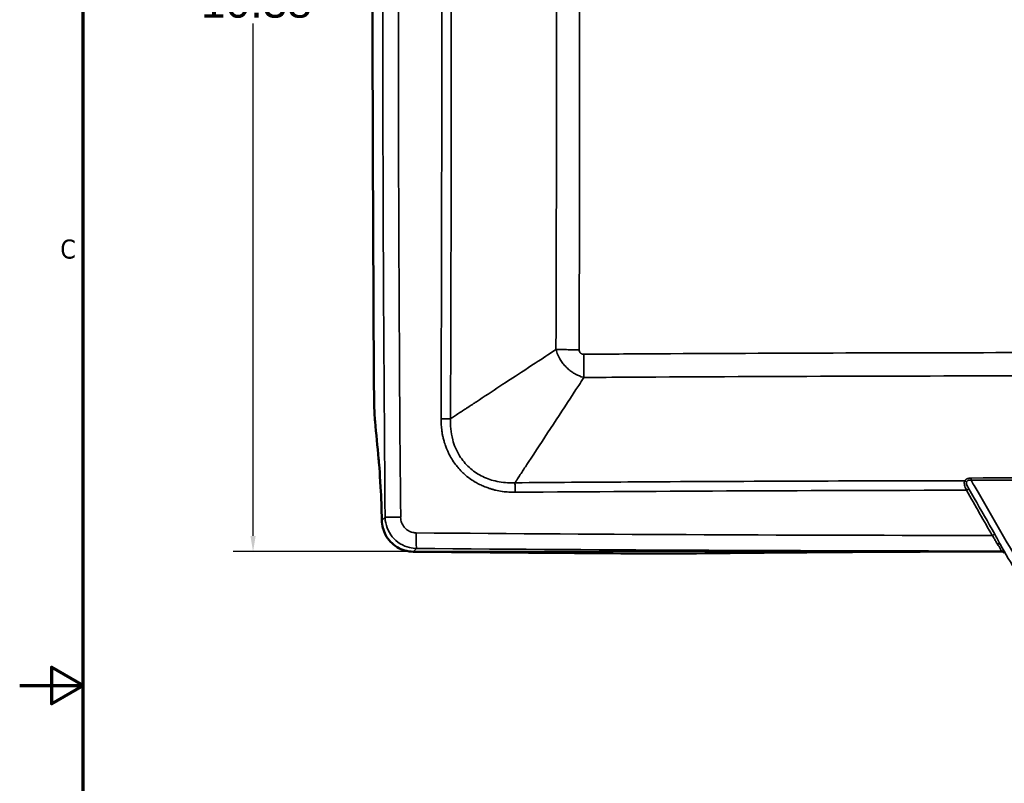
# Model space of a CAD drawing. Header units: inches. Extents: x 0.2 to 50.9, y 0.9 to 32.1.
# Tile 7 of 95: x 0.2 to 9.5, y 15.6 to 22.8. Entities that reach past the tile are written whole.
import ezdxf

# ---------------------------------------------------------------- set-up
doc = ezdxf.new("R2010")
doc.units = ezdxf.units.IN
doc.header["$LTSCALE"] = 1.5
doc.header["$MEASUREMENT"] = 0
for name, color, linetype, lineweight in [('Border (ANSI)', 7, 'Continuous', 70), ('Dimension (ANSI)', 7, 'Continuous', 25), ('Visible (ANSI)', 7, 'Continuous', 50), ('Visible Narrow (ANSI)', 7, 'Continuous', 35)]:
    doc.layers.add(name, color=color, linetype=linetype, lineweight=lineweight)
doc.styles.add('Note Text (ANSI)', font='tahoma.ttf')
doc.styles.get("Standard").update_dxf_attribs({"font": 'arial.ttf'})
doc.dimstyles.new('Default (ANSI)', dxfattribs={"dimscale": 1.5, "dimtxt": 0.2, "dimasz": 0.098425, "dimexe": 0.125, "dimexo": 0.0625, "dimgap": 0.031496, "dimtad": 0, "dimtih": 1, "dimtoh": 1, "dimrnd": 1e-08, "dimzin": 0, "dimdsep": 46, "dimtxsty": 'Standard', "dimcen": 0.09, "dimdle": 0.393701, "dimclrd": 256, "dimclre": 256, "dimclrt": 7, "dimadec": 0, "dimazin": 1, "dimtfac": 0.6, "dimtofl": 0, "dimtmove": 0, "dimatfit": 3, "dimfxl": 1, "dimtolj": 1, "dimtzin": 4, "dimlwd": -1, "dimlwe": -1, "dimarcsym": 0})

# ---------------------------------------------------------------- blocks, each defined once
blk = doc.blocks.new('Borders Default Border')
at = {"layer": 'Border (ANSI)', "flags": 128}
for points in [[(0.5, 1), (0.5, 21), (33.5, 21), (33.5, 1), (0.5, 1)], [(0.1, 11), (0.5, 11), (0.3, 11.1155), (0.3, 10.8845), (0.5, 11)]]:
    blk.add_lwpolyline(points, dxfattribs=at)
at = {"layer": 'Border (ANSI)', "insert": (0.3557, 13.6879), "char_height": 0.12, "attachment_point": 7, "style": 'Note Text (ANSI)'}
blk.add_mtext('C', dxfattribs=at)
blk = doc.blocks.new('*D51')
at = {"layer": 'Defpoints', "color": 0, "transparency": 16777216}
for p in [(10.0454, 28.1504), (2.3557, 17.7665), (9.4302, 17.7665)]:
    blk.add_point(p, dxfattribs=at)
at = {"layer": 'Dimension (ANSI)', "transparency": 16777216}
for p, q in [((9.9516, 28.1504), (2.1682, 28.1504)), ((2.3557, 28.0028), (2.3557, 23.159)), ((2.3557, 17.9141), (2.3557, 22.7579)), ((9.3364, 17.7665), (2.1682, 17.7665))]:
    blk.add_line(p, q, dxfattribs=at)
for points in [[(2.3311, 28.0028), (2.3803, 28.0028), (2.3557, 28.1504)], [(2.3311, 17.9141), (2.3803, 17.9141), (2.3557, 17.7665)]]:
    blk.add_solid(points, dxfattribs=at)
at = {"layer": 'Dimension (ANSI)', "color": 7, "transparency": 16777216, "insert": (1.8634, 23.1117), "char_height": 0.3, "attachment_point": 1}
blk.add_mtext('\\A1;10.38', dxfattribs=at)

msp = doc.modelspace()

# ---------------------------------------------------------------- linework, layer by layer
at = {"layer": 'Visible (ANSI)'}
for p, q in [((5.1111, 19.605), (5.1111, 19.605)), ((4.6296, 18.4373), (4.6296, 18.4373)), ((4.6952, 18.4236), (4.6952, 18.4236))]:
    msp.add_line(p, q, dxfattribs=at)
for centre, major_axis, ratio, start_param, end_param in [((62.3151, 24.4843), (16.0961, -168.1125), 0.349726, 4.711558, 4.713659), ((9.1344, 17.5201), (2.9898, -0.0043), 0.082515, 1.573374, 1.628133), ((10.0486, 156.6893), (324.0126, 0), 0.428758, 4.709545, 4.71048)]:
    msp.add_ellipse(centre, major_axis=major_axis, ratio=ratio, start_param=start_param, end_param=end_param, dxfattribs=at)
for points in [[(3.5006, 26.7387), (3.4806, 24.2163), (3.4806, 21.6938), (3.5005, 19.1714)], [(3.8696, 17.7655), (4.6444, 17.758), (5.4192, 17.7519), (6.194, 17.7472)]]:
    msp.add_open_spline(points, degree=3, dxfattribs=at)
for points, knots in [([(3.5005, 19.1714), (3.5008, 19.1386), (3.5016, 19.1061), (3.5043, 19.0455), (3.5061, 19.0179), (3.5084, 18.9947)], [0, 0, 0, 0, 0.2498488, 0.2498488, 0.4996977, 0.4996977, 0.4996977, 0.4996977]), ([(3.5422, 18.6416), (3.5448, 18.6147), (3.5535, 18.524), (3.5666, 18.2759), (3.5705, 18.1698), (3.5729, 18.0605)], [0, 0, 0, 0, 0.2899247, 0.2899247, 0.4818468, 0.4818468, 0.4818468, 0.4818468]), ([(3.6081, 17.9247), (3.597, 17.9457), (3.5885, 17.9679), (3.5766, 18.0137), (3.5734, 18.0371), (3.5729, 18.0605)], [-0.3601432, -0.3601432, -0.3601432, -0.3601432, -0.1802733, -0.1802733, 0, 0, 0, 0]), ([(3.8696, 17.7655), (3.8428, 17.7658), (3.8161, 17.7696), (3.7644, 17.7843), (3.7398, 17.7951), (3.6939, 17.823), (3.673, 17.84), (3.6362, 17.8791), (3.6206, 17.901), (3.6081, 17.9247)], [0, 0, 0, 0, 0.203903, 0.203903, 0.4079451, 0.4079451, 0.6119572, 0.6119572, 0.8159426, 0.8159426, 0.8159426, 0.8159426]), ([(6.194, 17.7472), (6.2009, 17.7472), (6.2078, 17.7472), (6.2226, 17.7471), (6.2305, 17.7471), (6.2559, 17.747), (6.2734, 17.747), (6.323, 17.7472), (6.355, 17.7474), (6.3867, 17.7477)], [0, 0, 0, 0, 0.0525881, 0.0525881, 0.1129254, 0.1129254, 0.2463157, 0.2463157, 0.4926718, 0.4926718, 0.4926718, 0.4926718]), ([(6.3867, 17.7477), (6.8118, 17.7526), (7.2396, 17.7566), (8.3263, 17.7646), (8.8148, 17.7661), (8.9635, 17.7666)], [0, 0, 0, 0, 3.301003, 3.301003, 8.347195, 8.347195, 8.347195, 8.347195]), ([(9.4561, 17.7515), (9.4546, 17.754), (9.4528, 17.7563), (9.4488, 17.7601), (9.4467, 17.7616), (9.4422, 17.764), (9.4399, 17.765), (9.4362, 17.7659), (9.4349, 17.7661), (9.4325, 17.7664), (9.4313, 17.7665), (9.4302, 17.7665)], [0.000001, 0.000001, 0.000001, 0.000001, 0.02224941, 0.02224941, 0.04186484, 0.04186484, 0.06111402, 0.06111402, 0.07081168, 0.07081168, 0.0797416, 0.0797416, 0.0797416, 0.0797416])]:
    msp.add_open_spline(points, degree=3, knots=knots, dxfattribs=at)
at = {"layer": 'Visible Narrow (ANSI)'}
for p, q in [((5.076, 19.5821), (5.076, 19.5821)), ((5.106, 19.6017), (5.106, 19.6017)), ((5.4045, 19.2918), (5.4045, 19.2918)), ((9.1052, 18.4331), (9.1052, 18.4331)), ((9.0821, 18.3894), (9.0821, 18.3894)), ((9.1, 18.4058), (9.1, 18.4058)), ((9.1058, 18.3893), (9.1058, 18.3893)), ((3.5729, 18.0605), (3.6039, 18.0916)), ((9.33, 17.9951), (9.33, 17.9951)), ((3.8999, 17.7958), (3.8696, 17.7655)), ((9.4302, 17.7665), (9.4302, 17.771)), ((9.4561, 17.7561), (9.4561, 17.7515))]:
    msp.add_line(p, q, dxfattribs=at)
for centre, major_axis, ratio, start_param, end_param in [((171.8801, 22.9518), (0, 301.1906), 0.558776, 1.554659, 1.586934), ((171.9695, 22.9518), (0, -301.1611), 0.55864, 4.696249, 4.72853), ((-103.7812, 22.9518), (0, -338.1969), 0.319106, 1.559178, 1.582415), ((-102.1316, 22.9518), (0, 340.0818), 0.315675, 4.702755, 4.722023), ((-101.9893, 22.9518), (0, -340.0691), 0.315911, 1.561158, 1.580435), ((10.0486, -129.0378), (317.9642, 0), 0.463889, 1.567945, 1.573648), ((10.0486, -129.0609), (317.9458, 0), 0.463922, 1.567945, 1.573648), ((10.0488, -128.6642), (315.3382, -0.0001), 0.466201, 1.573813, 1.58734), ((10.0486, 158.5655), (325.8678, -0.0002), 0.431609, 4.693516, 4.710221), ((10.0487, 158.4574), (-325.8705, 0.0001), 0.431725, 1.551926, 1.568898), ((9.4301, 17.7411), (-0.03, 0), 0.996195, 3.667398, 4.711423)]:
    msp.add_ellipse(centre, major_axis=major_axis, ratio=ratio, start_param=start_param, end_param=end_param, dxfattribs=at)
for points, knots in [([(4.2218, 26.8818), (4.2223, 26.7451), (4.2228, 26.6081), (4.2233, 26.4712), (4.2272, 25.2947), (4.2291, 24.1195), (4.2291, 22.9456), (4.2291, 22.2885), (4.2285, 21.6313), (4.2273, 20.9742), (4.2267, 20.6657), (4.226, 20.3573), (4.2251, 20.0488), (4.2251, 20.0287), (4.225, 20.0086), (4.225, 19.9884), (4.2246, 19.8398), (4.2241, 19.6871), (4.2236, 19.5309), (4.2231, 19.3643), (4.2225, 19.1936), (4.2218, 19.0217)], [0, 0, 0, 0, 0.052106, 0.052106, 0.052106, 0.5, 0.5, 0.5, 0.75, 0.75, 0.75, 0.86734, 0.86734, 0.86734, 0.875, 0.875, 0.875, 0.935461, 0.935461, 0.935461, 1, 1, 1, 1]), ([(4.2218, 19.0217), (4.2301, 19.0271), (4.2393, 19.0332), (4.2497, 19.04), (4.2619, 19.048), (4.2756, 19.057), (4.2909, 19.067), (4.3038, 19.0755), (4.3177, 19.0846), (4.3327, 19.0944), (4.3331, 19.0947), (4.3334, 19.0949), (4.3338, 19.0951), (4.3487, 19.105), (4.3624, 19.1139), (4.3745, 19.1219), (4.3908, 19.1325), (4.4045, 19.1415), (4.4158, 19.1489), (4.436, 19.1622), (4.4485, 19.1704), (4.4537, 19.1738), (4.4545, 19.1744), (4.4553, 19.1749), (4.4561, 19.1754), (4.4694, 19.1841), (4.4826, 19.1928), (4.4957, 19.2014), (4.5671, 19.2483), (4.6419, 19.2973), (4.7177, 19.3471), (4.7727, 19.3831), (4.8419, 19.4285), (4.9238, 19.4823), (5.0203, 19.5455), (5.093, 19.5931), (5.1432, 19.6261), (5.1783, 19.6491), (5.2034, 19.6656), (5.2186, 19.6755)], [-1, -1, -1, -1, -0.96083, -0.96083, -0.96083, -0.914734, -0.914734, -0.914734, -0.875908, -0.875908, -0.875908, -0.875, -0.875, -0.875, -0.848499, -0.848499, -0.848499, -0.813212, -0.813212, -0.813212, -0.75, -0.75, -0.75, -0.747694, -0.747694, -0.747694, -0.709246, -0.709246, -0.709246, -0.5, -0.5, -0.5, -0.25, -0.25, -0.25, -0.102793, -0.102793, -0.102793, 0, 0, 0, 0]), ([(5.2186, 19.6755), (5.2233, 19.6587), (5.2292, 19.6419), (5.2366, 19.6252), (5.2473, 19.6006), (5.261, 19.5765), (5.2776, 19.5538), (5.2858, 19.5425), (5.2948, 19.5315), (5.3043, 19.5211), (5.3139, 19.5106), (5.3241, 19.5007), (5.3347, 19.4914), (5.3454, 19.4821), (5.3565, 19.4734), (5.368, 19.4654), (5.3795, 19.4575), (5.3913, 19.4502), (5.4033, 19.4437), (5.4274, 19.4306), (5.4522, 19.4205), (5.4768, 19.4132), (5.4789, 19.4126), (5.4809, 19.412), (5.483, 19.4115)], [0, 0, 0, 0, 0.143016, 0.143016, 0.143016, 0.353, 0.353, 0.353, 0.457993, 0.457993, 0.457993, 0.562985, 0.562985, 0.562985, 0.667881, 0.667881, 0.667881, 0.772778, 0.772778, 0.772778, 0.98257, 0.98257, 0.98257, 1, 1, 1, 1]), ([(5.4373, 19.674), (5.417, 19.6741), (5.3968, 19.6742), (5.3769, 19.6743), (5.3571, 19.6744), (5.3376, 19.6745), (5.319, 19.6746), (5.3003, 19.6747), (5.2823, 19.6749), (5.2655, 19.675), (5.2487, 19.6752), (5.233, 19.6754), (5.2186, 19.6755)], [-0.9999997, -0.9999997, -0.9999997, -0.9999997, -0.75, -0.75, -0.75, -0.5, -0.5, -0.5, -0.25, -0.25, -0.25, -0.0000003, -0.0000003, -0.0000003, -0.0000003]), ([(5.4373, 19.674), (5.4373, 19.6712), (5.4376, 19.6683), (5.4382, 19.6655), (5.4391, 19.6609), (5.4408, 19.6563), (5.4433, 19.6521), (5.4446, 19.65), (5.4461, 19.6479), (5.4478, 19.6459), (5.4484, 19.6452), (5.4491, 19.6444), (5.4499, 19.6437), (5.451, 19.6426), (5.4521, 19.6416), (5.4533, 19.6406), (5.4553, 19.639), (5.4575, 19.6376), (5.4596, 19.6364), (5.4618, 19.6353), (5.4641, 19.6343), (5.4664, 19.6335), (5.4706, 19.6321), (5.475, 19.6314), (5.4793, 19.6313), (5.4797, 19.6313), (5.48, 19.6313), (5.4803, 19.6313)], [0, 0, 0, 0, 0.13312, 0.13312, 0.13312, 0.347821, 0.347821, 0.347821, 0.457122, 0.457122, 0.457122, 0.5, 0.5, 0.5, 0.564578, 0.564578, 0.564578, 0.674267, 0.674267, 0.674267, 0.783091, 0.783091, 0.783091, 0.984591, 0.984591, 0.984591, 1, 1, 1, 1]), ([(5.4803, 19.6313), (5.5644, 19.6318), (5.6484, 19.6324), (5.7324, 19.6329), (5.8422, 19.6336), (5.9548, 19.6343), (6.0645, 19.6349), (7.3262, 19.6423), (8.588, 19.6462), (9.8497, 19.6465)], [-1, -1, -1, -1, -0.9724317, -0.9724317, -0.9724317, -0.936418, -0.936418, -0.936418, -0.5222222, -0.5222222, -0.5222222, -0.5222222]), ([(5.483, 19.4115), (5.4827, 19.4259), (5.4824, 19.4417), (5.4822, 19.4586), (5.4819, 19.4755), (5.4817, 19.4935), (5.4814, 19.5123), (5.4812, 19.5311), (5.481, 19.5507), (5.4808, 19.5706), (5.4806, 19.5906), (5.4805, 19.6109), (5.4803, 19.6313)], [0, 0, 0, 0, 0.25, 0.25, 0.25, 0.5, 0.5, 0.5, 0.75, 0.75, 0.75, 1, 1, 1, 1]), ([(5.483, 19.4115), (5.4665, 19.3863), (5.4499, 19.3611), (5.4334, 19.3359), (5.2978, 19.129), (5.1443, 18.8948), (5.0089, 18.6883), (5.0003, 18.6751), (4.9917, 18.662), (4.983, 18.6487), (4.9743, 18.6354), (4.9655, 18.622), (4.9565, 18.6084), (4.9476, 18.5948), (4.9386, 18.581), (4.9295, 18.5671), (4.9204, 18.5532), (4.9112, 18.5393), (4.9021, 18.5253), (4.8929, 18.5113), (4.8838, 18.4973), (4.8747, 18.4835), (4.8656, 18.4696), (4.8566, 18.4558), (4.8476, 18.4423), (4.8421, 18.4338), (4.8365, 18.4253), (4.831, 18.4169)], [-1, -1, -1, -1, -0.921094, -0.921094, -0.921094, -0.273067, -0.273067, -0.273067, -0.231857, -0.231857, -0.231857, -0.190646, -0.190646, -0.190646, -0.149436, -0.149436, -0.149436, -0.108225, -0.108225, -0.108225, -0.067015, -0.067015, -0.067015, -0.025805, -0.025805, -0.025805, 0, 0, 0, 0]), ([(14.6142, 19.4115), (14.6007, 19.4116), (14.5872, 19.4116), (14.5737, 19.4117), (13.0687, 19.4217), (11.5618, 19.4267), (10.0528, 19.4267), (8.6682, 19.4267), (7.2852, 19.4225), (5.9036, 19.4141), (5.7634, 19.4133), (5.6232, 19.4124), (5.483, 19.4115)], [0, 0, 0, 0, 0.0044456, 0.0044456, 0.0044456, 0.5, 0.5, 0.5, 0.953955, 0.953955, 0.953955, 1, 1, 1, 1]), ([(4.8323, 18.3267), (4.8195, 18.3266), (4.8069, 18.3268), (4.7942, 18.3273), (4.7869, 18.3276), (4.7795, 18.3279), (4.7722, 18.3284), (4.7623, 18.3291), (4.7524, 18.3299), (4.7426, 18.3309), (4.7328, 18.332), (4.7242, 18.333), (4.7133, 18.3346), (4.7119, 18.3347), (4.7106, 18.3349), (4.7093, 18.3351), (4.6889, 18.3382), (4.6688, 18.342), (4.649, 18.3466), (4.6395, 18.3488), (4.63, 18.3512), (4.6206, 18.3538), (4.6197, 18.3541), (4.6187, 18.3544), (4.6177, 18.3547), (4.6073, 18.3576), (4.5985, 18.3602), (4.5869, 18.3641), (4.5737, 18.3684), (4.5606, 18.3732), (4.5478, 18.3783), (4.5381, 18.3821), (4.5286, 18.3862), (4.5192, 18.3904), (4.5036, 18.3975), (4.4882, 18.4052), (4.4738, 18.4131), (4.4679, 18.4163), (4.462, 18.4196), (4.4554, 18.4235), (4.4395, 18.4329), (4.424, 18.4429), (4.4091, 18.4535), (4.3876, 18.4688), (4.3671, 18.4854), (4.3476, 18.5032), (4.3417, 18.5086), (4.3359, 18.5141), (4.3302, 18.5198), (4.3161, 18.5337), (4.3028, 18.5482), (4.2901, 18.5633), (4.2858, 18.5684), (4.2816, 18.5735), (4.2775, 18.5788), (4.265, 18.5947), (4.2531, 18.6113), (4.2418, 18.6289), (4.2294, 18.6482), (4.2199, 18.6648), (4.2106, 18.6829), (4.2052, 18.6934), (4.2, 18.7041), (4.1952, 18.7149), (4.1912, 18.7237), (4.1874, 18.7325), (4.1838, 18.7415), (4.1793, 18.7529), (4.1746, 18.7658), (4.1711, 18.776), (4.1684, 18.7841), (4.1658, 18.7921), (4.1633, 18.8003), (4.1596, 18.8128), (4.1562, 18.8255), (4.1531, 18.8383), (4.1505, 18.8489), (4.1482, 18.8596), (4.1461, 18.8703), (4.144, 18.8811), (4.142, 18.8932), (4.1405, 18.9029), (4.14, 18.9068), (4.1394, 18.9106), (4.1389, 18.9144), (4.1342, 18.9498), (4.1319, 18.9858), (4.1321, 19.0224)], [0, 0, 0, 0, 0.0394479, 0.0394479, 0.0394479, 0.0625, 0.0625, 0.0625, 0.09375, 0.09375, 0.09375, 0.125, 0.125, 0.125, 0.1288026, 0.1288026, 0.1288026, 0.1875, 0.1875, 0.1875, 0.2157911, 0.2157911, 0.2157911, 0.21875, 0.21875, 0.21875, 0.25, 0.25, 0.25, 0.285663, 0.285663, 0.285663, 0.3125, 0.3125, 0.3125, 0.3569413, 0.3569413, 0.3569413, 0.375, 0.375, 0.375, 0.4184347, 0.4184347, 0.4184347, 0.4811034, 0.4811034, 0.4811034, 0.5, 0.5, 0.5, 0.5467259, 0.5467259, 0.5467259, 0.5625, 0.5625, 0.5625, 0.6104769, 0.6104769, 0.6104769, 0.6633982, 0.6633982, 0.6633982, 0.6939533, 0.6939533, 0.6939533, 0.71875, 0.71875, 0.71875, 0.75, 0.75, 0.75, 0.7746001, 0.7746001, 0.7746001, 0.8125, 0.8125, 0.8125, 0.84375, 0.84375, 0.84375, 0.875, 0.875, 0.875, 0.8872296, 0.8872296, 0.8872296, 1, 1, 1, 1]), ([(4.1321, 19.0224), (4.1487, 19.0224), (4.1653, 19.0223), (4.1806, 19.0221), (4.196, 19.022), (4.21, 19.0218), (4.2218, 19.0217)], [0, 0, 0, 0, 0.499998, 0.499998, 0.499998, 1, 1, 1, 1]), ([(4.831, 18.4169), (4.8199, 18.4164), (4.8086, 18.4161), (4.7972, 18.4161), (4.7725, 18.416), (4.7472, 18.4173), (4.7215, 18.4201), (4.6957, 18.423), (4.6693, 18.4275), (4.6424, 18.434), (4.6211, 18.4392), (4.5994, 18.4457), (4.5775, 18.4537), (4.5557, 18.4618), (4.5336, 18.4714), (4.5117, 18.4829), (4.4924, 18.493), (4.4732, 18.5046), (4.4544, 18.5176), (4.4357, 18.5306), (4.4174, 18.545), (4.4001, 18.5607), (4.3822, 18.5771), (4.3652, 18.5948), (4.3498, 18.6134), (4.3344, 18.632), (4.3204, 18.6515), (4.308, 18.6714), (4.2923, 18.6965), (4.2792, 18.7222), (4.2684, 18.7477), (4.2576, 18.7733), (4.2491, 18.7988), (4.2424, 18.8238), (4.2331, 18.8585), (4.2273, 18.8925), (4.2242, 18.9255), (4.221, 18.9585), (4.2204, 18.9905), (4.2218, 19.0217)], [0.0000001, 0.0000001, 0.0000001, 0.0000001, 0.0407603, 0.0407603, 0.0407603, 0.1290479, 0.1290479, 0.1290479, 0.2173354, 0.2173354, 0.2173354, 0.287439, 0.287439, 0.287439, 0.3575426, 0.3575426, 0.3575426, 0.4195001, 0.4195001, 0.4195001, 0.4814576, 0.4814576, 0.4814576, 0.5459134, 0.5459134, 0.5459134, 0.6103692, 0.6103692, 0.6103692, 0.6918683, 0.6918683, 0.6918683, 0.7733674, 0.7733674, 0.7733674, 0.8866837, 0.8866837, 0.8866837, 0.9999999, 0.9999999, 0.9999999, 0.9999999]), ([(4.831, 18.4169), (5.1862, 18.4197), (5.5428, 18.4221), (5.8981, 18.4243), (6.9609, 18.4308), (8.0223, 18.4349), (9.0822, 18.4364)], [0, 0, 0, 0, 0.250541, 0.250541, 0.250541, 1, 1, 1, 1]), ([(9.0977, 18.3461), (9.0954, 18.3512), (9.0933, 18.3564), (9.0912, 18.3617), (9.0883, 18.3691), (9.0857, 18.3768), (9.0834, 18.3846), (9.0813, 18.3917), (9.0796, 18.3989), (9.0787, 18.4063), (9.0783, 18.4097), (9.078, 18.4132), (9.078, 18.4166), (9.078, 18.42), (9.0783, 18.4234), (9.0789, 18.4267), (9.0796, 18.4302), (9.0807, 18.4335), (9.0822, 18.4364)], [-1, -1, -1, -1, -0.8184503, -0.8184503, -0.8184503, -0.5617946, -0.5617946, -0.5617946, -0.3316019, -0.3316019, -0.3316019, -0.2242851, -0.2242851, -0.2242851, -0.1163441, -0.1163441, -0.1163441, -0.0000002, -0.0000002, -0.0000002, -0.0000002]), ([(9.0822, 18.4364), (9.0832, 18.4378), (9.0848, 18.44), (9.0872, 18.4425), (9.0879, 18.4432), (9.0886, 18.4438), (9.0893, 18.4444), (9.0908, 18.4458), (9.0922, 18.4469), (9.0933, 18.4477), (9.0947, 18.4487), (9.0967, 18.4501), (9.0993, 18.4517), (9.1013, 18.4529), (9.1037, 18.4541), (9.1065, 18.4553), (9.1071, 18.4556), (9.1082, 18.4561), (9.1098, 18.4566), (9.1127, 18.4577), (9.1172, 18.4591), (9.1232, 18.4601), (9.1241, 18.4603), (9.125, 18.4604), (9.126, 18.4606), (9.1296, 18.4611), (9.1332, 18.4614), (9.1371, 18.4616), (9.1378, 18.4616), (9.1385, 18.4616), (9.1392, 18.4616), (9.1401, 18.4617), (9.1411, 18.4617), (9.142, 18.4617)], [-0.9999997, -0.9999997, -0.9999997, -0.9999997, -0.8928571, -0.8928571, -0.8928571, -0.8614415, -0.8614415, -0.8614415, -0.7857143, -0.7857143, -0.7857143, -0.6645242, -0.6645242, -0.6645242, -0.5714286, -0.5714286, -0.5714286, -0.4676499, -0.4676499, -0.4676499, -0.2857143, -0.2857143, -0.2857143, -0.2421482, -0.2421482, -0.2421482, -0.0714634, -0.0714634, -0.0714634, -0.040353, -0.040353, -0.040353, -0.0000001, -0.0000001, -0.0000001, -0.0000001]), ([(9.0999, 18.4253), (9.0974, 18.4278), (9.0946, 18.43), (9.0916, 18.4319), (9.0886, 18.4338), (9.0854, 18.4353), (9.0822, 18.4364)], [0, 0, 0, 0, 0.499997, 0.499997, 0.499997, 1, 1, 1, 1]), ([(9.0999, 18.4253), (9.101, 18.4279), (9.1024, 18.43), (9.104, 18.4319), (9.106, 18.4341), (9.1083, 18.4359), (9.1107, 18.4372), (9.1131, 18.4386), (9.1156, 18.4396), (9.1182, 18.4402), (9.122, 18.4412), (9.126, 18.4416), (9.13, 18.4416), (9.1339, 18.4416), (9.138, 18.4412), (9.142, 18.4405)], [0.0000004, 0.0000004, 0.0000004, 0.0000004, 0.1409654, 0.1409654, 0.1409654, 0.3142102, 0.3142102, 0.3142102, 0.4874546, 0.4874546, 0.4874546, 0.7437273, 0.7437273, 0.7437273, 0.9999998, 0.9999998, 0.9999998, 0.9999998]), ([(9.142, 18.4617), (9.142, 18.4589), (9.142, 18.4556), (9.142, 18.4483), (9.142, 18.4444), (9.142, 18.4405)], [0, 0, 0, 0, 0.5, 0.5, 1, 1, 1, 1]), ([(9.142, 18.4405), (9.1513, 18.4244), (9.1606, 18.4084), (9.1698, 18.3924), (9.3733, 18.0405), (9.5769, 17.6885), (9.7804, 17.3365)], [0, 0, 0, 0, 0.043523, 0.043523, 0.043523, 1, 1, 1, 1]), ([(4.831, 18.4169), (4.8313, 18.4051), (4.8316, 18.391), (4.8318, 18.3755), (4.832, 18.3601), (4.8322, 18.3434), (4.8323, 18.3267)], [0, 0, 0, 0, 0.5, 0.5, 0.5, 1, 1, 1, 1]), ([(9.0977, 18.3461), (9.1025, 18.3489), (9.1074, 18.3517), (9.1157, 18.3563), (9.119, 18.3582), (9.1211, 18.3593)], [0, 0, 0, 0, 0.5, 0.5, 0.9999999, 0.9999999, 0.9999999, 0.9999999]), ([(9.1211, 18.3593), (9.1189, 18.3632), (9.1167, 18.3672), (9.1146, 18.3712), (9.1116, 18.3769), (9.1087, 18.3827), (9.1062, 18.3885), (9.1039, 18.3938), (9.1018, 18.3992), (9.1003, 18.4045), (9.0996, 18.407), (9.0991, 18.4095), (9.0987, 18.4119), (9.0984, 18.4144), (9.0982, 18.4167), (9.0984, 18.4189), (9.0985, 18.4213), (9.099, 18.4235), (9.0999, 18.4253)], [0.0000001, 0.0000001, 0.0000001, 0.0000001, 0.1815498, 0.1815498, 0.1815498, 0.4382054, 0.4382054, 0.4382054, 0.6683981, 0.6683981, 0.6683981, 0.775715, 0.775715, 0.775715, 0.8836559, 0.8836559, 0.8836559, 0.9999998, 0.9999998, 0.9999998, 0.9999998]), ([(9.1211, 18.3593), (9.1379, 18.3301), (9.1546, 18.3009), (9.1714, 18.2717), (9.2362, 18.1587), (9.3011, 18.0455), (9.3663, 17.932)], [0, 0, 0, 0, 0.2054506, 0.2054506, 0.2054506, 1, 1, 1, 1]), ([(3.6039, 18.0916), (3.6039, 18.0896), (3.6039, 18.0876), (3.604, 18.0856), (3.6051, 18.053), (3.6115, 18.0206), (3.623, 17.99), (3.6345, 17.9595), (3.651, 17.9308), (3.6718, 17.9055), (3.6925, 17.8802), (3.7174, 17.8583), (3.7452, 17.841), (3.773, 17.8238), (3.8036, 17.8111), (3.8353, 17.8037), (3.8565, 17.7987), (3.8782, 17.7961), (3.8999, 17.7958)], [0, 0, 0, 0, 0.0129737, 0.0129737, 0.0129737, 0.2244555, 0.2244555, 0.2244555, 0.4359373, 0.4359373, 0.4359373, 0.6474921, 0.6474921, 0.6474921, 0.8590468, 0.8590468, 0.8590468, 1, 1, 1, 1]), ([(3.7506, 18.091), (3.7323, 18.0909), (3.7141, 18.0908), (3.6801, 18.0907), (3.6644, 18.0906), (3.6376, 18.0907), (3.6265, 18.0908), (3.6104, 18.0911), (3.6055, 18.0913), (3.6039, 18.0916)], [0, 0, 0, 0, 0.25, 0.25, 0.5, 0.5, 0.75, 0.75, 1, 1, 1, 1]), ([(3.7506, 18.091), (3.7507, 18.09), (3.7507, 18.089), (3.7507, 18.088), (3.7512, 18.0717), (3.7543, 18.0554), (3.76, 18.0401), (3.7658, 18.0248), (3.774, 18.0104), (3.7844, 17.9977), (3.7875, 17.9939), (3.7908, 17.9902), (3.7943, 17.9867), (3.8024, 17.9786), (3.8114, 17.9715), (3.8211, 17.9655), (3.835, 17.9569), (3.8504, 17.9506), (3.8663, 17.9469), (3.8769, 17.9445), (3.8878, 17.9432), (3.8987, 17.9431)], [0, 0, 0, 0, 0.012953, 0.012953, 0.012953, 0.224234, 0.224234, 0.224234, 0.435831, 0.435831, 0.435831, 0.5, 0.5, 0.5, 0.647731, 0.647731, 0.647731, 0.859335, 0.859335, 0.859335, 1, 1, 1, 1]), ([(3.8999, 17.7958), (3.8996, 17.7974), (3.8993, 17.8024), (3.8991, 17.8105), (3.8989, 17.8185), (3.8987, 17.8297), (3.8986, 17.8431), (3.8985, 17.8566), (3.8985, 17.8724), (3.8985, 17.8894), (3.8985, 17.9065), (3.8986, 17.9248), (3.8987, 17.9431)], [0, 0, 0, 0, 0.25, 0.25, 0.25, 0.5, 0.5, 0.5, 0.75, 0.75, 0.75, 1, 1, 1, 1]), ([(9.3663, 17.932), (9.3653, 17.9315), (9.364, 17.9307), (9.3624, 17.9298), (9.3608, 17.929), (9.3588, 17.9279), (9.3567, 17.9267), (9.3546, 17.9255), (9.3522, 17.9242), (9.3498, 17.9228), (9.3473, 17.9214), (9.3447, 17.9199), (9.3421, 17.9184)], [0, 0, 0, 0, 0.25, 0.25, 0.25, 0.5, 0.5, 0.5, 0.75, 0.75, 0.75, 0.9999994, 0.9999994, 0.9999994, 0.9999994]), ([(9.3421, 17.9184), (9.3492, 17.9081), (9.3559, 17.8975), (9.3681, 17.8766), (9.3737, 17.8664), (9.3832, 17.8498), (9.3871, 17.8432), (9.3912, 17.837)], [0.0000001, 0.0000001, 0.0000001, 0.0000001, 0.3927458, 0.3927458, 0.7577237, 0.7577237, 1, 1, 1, 1]), ([(9.3912, 17.837), (9.394, 17.838), (9.3969, 17.8388), (9.3996, 17.8393), (9.4023, 17.8398), (9.4049, 17.84), (9.4072, 17.8398), (9.4095, 17.8397), (9.4115, 17.8392), (9.4132, 17.8384), (9.4149, 17.8377), (9.4162, 17.8366), (9.4171, 17.8353)], [0, 0, 0, 0, 0.25, 0.25, 0.25, 0.5, 0.5, 0.5, 0.75, 0.75, 0.75, 1, 1, 1, 1]), ([(9.3912, 17.837), (9.3966, 17.8287), (9.4017, 17.8208), (9.4063, 17.8134), (9.4118, 17.8048), (9.4166, 17.797), (9.4205, 17.7904), (9.4234, 17.7855), (9.4257, 17.7812), (9.4274, 17.778), (9.429, 17.7747), (9.43, 17.7725), (9.4301, 17.7713), (9.4301, 17.7712), (9.4302, 17.7711), (9.4302, 17.771)], [0, 0, 0, 0, 0.249217, 0.249217, 0.249217, 0.539787, 0.539787, 0.539787, 0.758637, 0.758637, 0.758637, 0.977486, 0.977486, 0.977486, 1, 1, 1, 1]), ([(9.4171, 17.8353), (9.4226, 17.825), (9.4277, 17.8157), (9.4322, 17.807), (9.4369, 17.7982), (9.441, 17.7901), (9.4447, 17.7827), (9.4453, 17.7816), (9.4458, 17.7805), (9.4464, 17.7794), (9.4493, 17.7734), (9.4516, 17.7684), (9.4533, 17.7645), (9.4549, 17.7606), (9.4559, 17.7579), (9.456, 17.7565), (9.4561, 17.7564), (9.4561, 17.7562), (9.4561, 17.7561)], [0, 0, 0, 0, 0.249166, 0.249166, 0.249166, 0.5, 0.5, 0.5, 0.538753, 0.538753, 0.538753, 0.756727, 0.756727, 0.756727, 0.977455, 0.977455, 0.977455, 1, 1, 1, 1])]:
    msp.add_open_spline(points, degree=3, knots=knots, dxfattribs=at)
for points in [[(9.3421, 17.9184), (9.2645, 18.0541), (9.183, 18.1967), (9.0977, 18.3461)], [(9.4171, 17.8353), (9.4003, 17.8655), (9.3853, 17.8988), (9.3663, 17.932)], [(9.7242, 17.304), (9.6218, 17.4811), (9.5195, 17.6582), (9.4171, 17.8353)]]:
    msp.add_open_spline(points, degree=3, dxfattribs=at)

# ---------------------------------------------------------------- block references
at = {"xscale": 1.5, "yscale": 1.5, "zscale": 1.5}
msp.add_blockref('Borders Default Border', (0, 0), dxfattribs=at)

# ---------------------------------------------------------------- dimensions: what is measured, and where the dimension line sits
at = {"layer": 'Dimension (ANSI)'}
dim = msp.add_linear_dim(base=(2.3557, 17.7665), p1=(10.0454, 28.1504), p2=(9.4302, 17.7665), angle=90, dimstyle='Default (ANSI)', override={"dimgap": 0.031496, "dimdec": 2, "dimtol": 0, "dimlim": 0, "dimtp": 0, "dimtm": 0, "dimtdec": 2, "dimatfit": 1}, dxfattribs=at)
dim.commit()
dim.dimension.update_dxf_attribs({"geometry": '*D51', "text_midpoint": (2.3557, 22.9584), "dimtype": 160})

doc.saveas('drawing.dxf')
